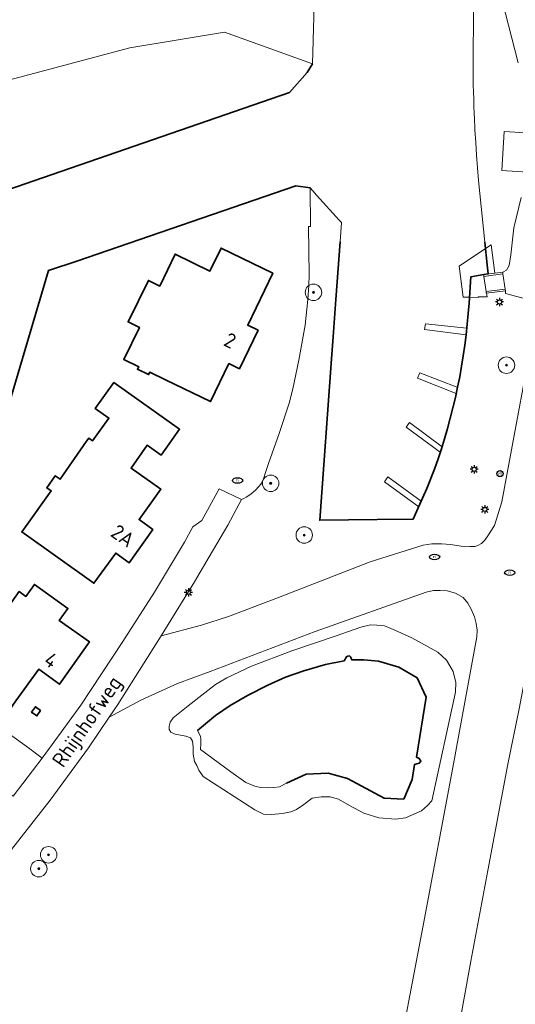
# Model space of a CAD drawing. Header units: metres. Extents: x 89394 to 92106, y 463550 to 466167.
# Tile 90 of 112: x 90873 to 90933, y 465323 to 465442. Entities that reach past the tile are written whole.
import ezdxf
from ezdxf.enums import TextEntityAlignment as Align

# ---------------------------------------------------------------- set-up
doc = ezdxf.new("R2010")
doc.units = ezdxf.units.M
for name, color, linetype, lineweight in [('B-PV-GK-BESCHOEIING-G', 253, 'OB-BESCHOEIING-BLOK', 35), ('B-PV-GR-BOOM-S', 90, 'Continuous', 25), ('B-PV-GR-BOUWLAND_BRAAKLIGGEND-GV', 200, 'Continuous', 13), ('B-PV-IE-MEUBILAIR-S', 7, 'Continuous', 25), ('B-PV-IE-TERREINAFSCHEIDING_KUNSTMATIG_MUUR-GV', 7, 'Continuous', 18), ('B-PV-KW-KUNSTWERK_STEIGER-GV', 170, 'Continuous', 18), ('B-PV-OG-BEBOUWING-GV', 7, 'Continuous', 35), ('B-PV-OG-BEBOUWING-T18', 1, 'Continuous', 18), ('B-PV-OG-TERREIN_BEGROEID-GV', 7, 'Continuous', 18), ('B-PV-OG-TERREIN_OEVER-GV', 7, 'Continuous', 18), ('B-PV-OG-TOPOGRAFIE-T18', 1, 'Continuous', 18), ('B-PV-OG-WATER_SLOOT-GV', 120, 'Continuous', 18), ('B-PV-VH-VERHARDING_ASFALT-GV', 210, 'Continuous', 18), ('B-PV-VH-VERHARDING_BETON-GV', 252, 'Continuous', 18), ('B-PV-VH-VERHARDING_OPEN_BETONELEMENT-GV', 90, 'Continuous', 18)]:
    doc.layers.add(name, color=color, linetype=linetype, lineweight=lineweight)
doc.styles.add('NLCS-ISO', font='NLCS-ISO.ttf')
doc.styles.add('NLCS-ISO-M500-T18', font='NLCS-ISO.ttf', dxfattribs={"height": 0.9})
doc.linetypes.add('OB-BESCHOEIING-BLOK', pattern='A,6,-1,[152,NLCS.SHX,S=2,R=0,X=-1,Y=0]', length=7)

# ---------------------------------------------------------------- blocks, each defined once
blk = doc.blocks.new('SIE-MEUBILAIR_PAAL_LICHTMAST-SO')
for points in [[(-0.62, 0), (-1, 0)], [(-0.71, 0.71), (-0.44, 0.44)], [(0, 1), (0, 0.62)], [(0.44, 0.44), (0.71, 0.71)], [(1, 0), (0.62, 0)], [(-0.71, -0.71), (-0.44, -0.44)], [(0, -0.62), (0, -1)], [(0.44, -0.44), (0.71, -0.71)]]:
    blk.add_lwpolyline(points)
blk.add_circle((0, 0), 0.5)
blk = doc.blocks.new('SIE-MEUBILAIR_PAAL_VERKEERSBORD-SO')
blk.add_circle((0, 0), 0.75)
at = {"style": 'NLCS-ISO'}
blk.add_text('vb', height=0.75, dxfattribs=at).set_placement((0, 0.07), align=Align.MIDDLE_CENTER)
blk = doc.blocks.new('SIE-MEUBILAIR_PUT_RIOOLPUT-SO')
blk.add_ellipse((0, 0), major_axis=(1.25, 0), ratio=0.54)
at = {"style": 'NLCS-ISO'}
blk.add_text('ri', height=0.75, dxfattribs=at).set_placement((-0.04, 0.07), align=Align.MIDDLE_CENTER)
blk = doc.blocks.new('SGR-BOOM_GBKN-SO')
at = {"linetype": 'ByBlock', "lineweight": 18}
h = blk.add_hatch(color=0, dxfattribs=at)
h.dxf.hatch_style = 1
edge = h.paths.add_edge_path()
edge.add_arc((0, 0), 0.25, 0, 360)
at = {"color": 0, "linetype": 'ByBlock', "lineweight": 18}
for radius in [2, 0.25]:
    blk.add_circle((0, 0), radius, dxfattribs=at)
at = {"color": 0, "linetype": 'ByBlock', "lineweight": 18, "style": 'NLCS-ISO'}
blk.add_attdef('SOORT', (2.5, 0), '', height=1.5, dxfattribs=at)

msp = doc.modelspace()

# ---------------------------------------------------------------- linework, layer by layer
at = {"layer": 'B-PV-GK-BESCHOEIING-G', "flags": 128}
for points in [[(90908.071, 465437.145), (90907.402, 465436.074), (90905.262, 465433.646), (90817.793, 465403.461), (90816.93, 465403.189), (90816.063, 465402.932), (90815.192, 465402.689), (90814.318, 465402.46), (90813.439, 465402.246), (90812.393, 465402.059), (90808.436, 465402.051), (90806.664, 465402.202), (90803.601, 465403.132), (90802.786, 465403.596), (90802.467, 465404.07), (90802.02, 465405.229), (90801.987, 465406.206)], [(90907.773, 465422.072), (90906.044, 465422.336), (90879.455, 465413.186), (90876.021, 465412.056), (90867.263, 465382.47), (90856.876, 465365.937), (90856.649, 465365.546)], [(90910.896, 465408.543), (90911.409, 465415.555)], [(90928.978, 465415.477), (90929.258, 465412.751), (90929.37, 465411.666), (90928.856, 465411.571), (90927.264, 465411.279), (90927.061, 465408.114), (90926.963, 465406.827), (90926.843, 465405.543), (90926.701, 465404.26), (90926.537, 465402.98), (90926.351, 465401.703), (90926.144, 465400.43), (90925.914, 465399.16), (90925.662, 465397.894), (90925.389, 465396.633), (90925.094, 465395.377), (90924.777, 465394.126), (90924.439, 465392.881), (90924.08, 465391.641), (90923.7, 465390.408), (90923.298, 465389.182), (90922.875, 465387.963), (90921.93, 465385.593), (90920.72, 465382.89), (90920.276, 465381.897), (90915.896, 465381.838)], [(90910.563, 465404.006), (90910.896, 465408.543)], [(90910.367, 465401.335), (90910.563, 465404.006)], [(90915.896, 465381.838), (90908.932, 465381.744), (90910.367, 465401.335)], [(90894.107, 465356.218), (90896.304, 465358.05), (90898.072, 465359.253), (90900.187, 465360.493), (90902.63, 465361.715), (90904.8, 465362.718), (90907.006, 465363.483), (90909.632, 465364.231), (90911.911, 465364.705), (90912.193, 465365.156), (90912.348, 465365.266), (90912.526, 465365.289), (90912.649, 465365.184), (90912.759, 465365.006), (90912.827, 465364.824), (90914.281, 465364.792), (90916.059, 465364.655), (90918.52, 465363.917), (90920.763, 465362.613), (90921.857, 465360.261), (90920.681, 465352.995), (90921.009, 465352.822), (90921.209, 465352.512), (90920.982, 465352.248), (90920.425, 465352.093), (90920.17, 465350.278), (90919.122, 465347.917), (90916.752, 465348.036), (90912.312, 465350.415), (90909.942, 465351.053), (90907.298, 465350.926), (90904.909, 465349.85)]]:
    msp.add_lwpolyline(points, dxfattribs=at)
at = {"layer": 'B-PV-GR-BOUWLAND_BRAAKLIGGEND-GV', "flags": 128}
for points in [[(90816.248, 465448.35), (90812.624, 465433.293), (90810.729, 465426.961), (90803.175, 465410.197), (90813.877, 465416.364), (90840.226, 465424.291), (90871.152, 465435.177), (90885.89, 465439.084), (90897.389, 465440.982), (90908.071, 465437.145), (90909.539, 465489.987)], [(90861.319, 465362.941), (90873.59, 465354.124), (90875.237, 465352.882), (90876.476, 465354.525), (90879.96, 465359.321), (90885.046, 465367.015), (90888.876, 465373.029), (90892.511, 465379.086), (90893.535, 465380.959), (90894.61, 465381.704), (90896.734, 465385.56), (90899.459, 465384.249), (90899.742, 465384.398), (90900.011, 465384.538), (90900.566, 465384.914), (90901.187, 465385.454), (90901.514, 465385.797), (90901.792, 465386.14), (90901.971, 465386.434), (90902.167, 465386.908), (90902.364, 465387.545), (90902.707, 465388.64), (90904.03, 465392.267), (90905.207, 465395.96), (90905.681, 465397.692), (90906.399, 465401.172), (90907.151, 465405.404), (90907.478, 465408.558), (90907.625, 465410.241), (90907.658, 465411.548), (90907.588, 465417.399), (90907.829, 465417.398), (90907.773, 465422.072), (90906.044, 465422.336), (90879.455, 465413.186), (90876.021, 465412.056), (90867.263, 465382.47)], [(90917.791, 465313.225), (90921.474, 465332.57), (90925.084, 465351.732), (90927.983, 465367.595), (90928.056, 465368.397), (90927.928, 465369.236), (90927.709, 465370.038), (90927.308, 465370.95), (90926.907, 465371.697), (90926.324, 465372.354), (90925.412, 465372.919), (90924.409, 465373.174), (90923.552, 465373.229), (90922.732, 465373.211), (90921.838, 465373.028), (90908.365, 465368.233), (90895.656, 465363.383), (90891.663, 465361.943), (90887.215, 465359.901), (90883.395, 465357.859), (90880.89, 465354.142), (90876.209, 465347.787), (90871.539, 465341.793)], [(90933.133, 465358.86), (90931.748, 465352.134), (90929.341, 465339.225), (90927.263, 465328.231), (90924.546, 465313.261), (90919.842, 465287.699), (90914.919, 465261.955), (90911.637, 465244.196)]]:
    msp.add_lwpolyline(points, dxfattribs=at)
for points in [[(90886.964, 465400.38), (90885.158, 465401.267), (90887.061, 465405.144), (90885.678, 465405.823), (90888.145, 465410.85), (90889.528, 465410.171), (90891.38, 465414.052), (90895.602, 465411.993), (90896.961, 465414.779), (90903.259, 465411.717), (90900.191, 465405.413), (90901.444, 465404.803), (90899.18, 465400.143), (90897.921, 465400.755), (90895.686, 465396.151), (90890.23, 465398.801), (90888.318, 465399.729), (90888.168, 465399.421), (90886.816, 465400.074)], [(90886.049, 465388.077), (90889.661, 465385.511), (90887.018, 465381.833), (90888.68, 465380.638), (90885.804, 465376.597), (90884.175, 465377.757), (90881.533, 465374.094), (90872.781, 465380.336), (90873.012, 465380.658), (90876.349, 465385.305), (90875.811, 465385.687), (90876.843, 465387.14), (90877.423, 465386.733), (90880.642, 465391.326), (90880.922, 465391.717), (90881.372, 465391.397), (90883.343, 465394.142), (90881.699, 465395.324), (90883.961, 465398.472), (90891.936, 465392.783), (90889.692, 465389.645), (90887.975, 465390.841)], [(90866.587, 465363.786), (90865.821, 465362.711), (90863.673, 465364.241), (90863.81, 465364.433), (90866.343, 465367.99), (90867.976, 465366.816), (90872.271, 465372.833), (90872.449, 465373.082), (90873.262, 465372.499), (90874.312, 465373.961), (90878.375, 465371.043), (90877.321, 465369.58), (90880.992, 465367.001), (90877.351, 465361.846), (90874.833, 465363.659), (90872.067, 465359.821), (90871.317, 465358.781), (90868.803, 465360.575), (90869.13, 465361.028), (90869.523, 465360.744), (90869.959, 465361.348), (90868.651, 465362.294)], [(90901.051, 465346.595), (90894.777, 465350.662), (90894.272, 465351.419), (90894.02, 465351.986), (90893.736, 465352.459), (90893.579, 465353.342), (90893.579, 465354.225), (90893.484, 465354.919), (90893.263, 465355.329), (90892.696, 465355.549), (90891.372, 465355.77), (90890.867, 465356.022), (90890.646, 465356.337), (90890.646, 465356.747), (90890.804, 465357.252), (90891.151, 465357.756), (90892.98, 465359.207), (90896.29, 465361.824), (90897.678, 465362.643), (90900.673, 465364.031), (90905.56, 465365.891), (90910.92, 465367.72), (90913.915, 465368.792), (90915.082, 465369.044), (90915.87, 465369.012), (90916.785, 465368.918), (90918.046, 465368.413), (90920.095, 465367.467), (90923.28, 465365.733), (90924.32, 465364.787), (90925.14, 465363.4), (90925.455, 465362.076), (90925.392, 465360.878), (90922.523, 465347.698), (90922.019, 465347.131), (90921.293, 465346.469), (90919.338, 465345.617), (90918.172, 465345.491), (90916.091, 465345.617), (90914.294, 465346.216), (90912.528, 465347.131), (90911.204, 465347.887), (90910.195, 465348.171), (90909.091, 465348.171), (90908.019, 465348.014), (90907.01, 465347.257), (90906.128, 465346.626), (90905.434, 465346.343), (90904.425, 465346.153), (90903.101, 465346.027), (90902.123, 465346.09)], [(90874.424, 465359.11), (90875.07, 465358.652), (90874.611, 465358.006), (90873.967, 465358.466)]]:
    msp.add_lwpolyline(points, close=True, dxfattribs=at)
at = {"layer": 'B-PV-IE-TERREINAFSCHEIDING_KUNSTMATIG_MUUR-GV', "flags": 128}
for points in [[(90931.153, 465411.64), (90931.149, 465411.859), (90930.198, 465411.735), (90928.856, 465411.571), (90928.862, 465411.32)], [(90931.482, 465409.605), (90931.43, 465409.808), (90929.12, 465409.528), (90929.125, 465409.321)]]:
    msp.add_lwpolyline(points, close=True, dxfattribs=at)
at = {"layer": 'B-PV-KW-KUNSTWERK_STEIGER-GV', "flags": 128}
for points in [[(90929.721, 465415.174), (90928.937, 465414.634), (90925.843, 465412.595), (90926.319, 465408.831), (90926.983, 465408.84), (90928.159, 465408.791), (90928.167, 465408.876), (90929.247, 465408.859), (90929.184, 465409.32), (90929.125, 465409.321), (90929.12, 465409.528), (90928.862, 465411.32), (90928.856, 465411.571), (90930.198, 465411.735)], [(90926.803, 465405.057), (90921.759, 465405.598), (90921.665, 465404.916), (90926.701, 465404.26)], [(90925.674, 465397.848), (90921.064, 465399.621), (90920.81, 465398.985), (90925.497, 465397.131)], [(90923.793, 465390.649), (90919.811, 465393.605), (90919.404, 465393.055), (90923.564, 465389.994)], [(90921.243, 465384.058), (90917.198, 465387.012), (90916.777, 465386.424), (90920.942, 465383.385)]]:
    msp.add_lwpolyline(points, close=True, dxfattribs=at)
at = {"layer": 'B-PV-OG-BEBOUWING-GV', "flags": 128}
for points in [[(90903.259, 465411.717), (90896.961, 465414.779), (90895.602, 465411.993), (90891.38, 465414.052), (90889.528, 465410.171), (90888.145, 465410.85), (90885.678, 465405.823), (90887.061, 465405.144), (90885.158, 465401.267), (90886.964, 465400.38), (90886.816, 465400.074), (90888.168, 465399.421), (90888.318, 465399.729), (90890.23, 465398.801), (90895.686, 465396.151), (90897.921, 465400.755), (90899.18, 465400.143), (90901.444, 465404.803), (90900.191, 465405.413)], [(90889.692, 465389.645), (90891.936, 465392.783), (90883.961, 465398.472), (90881.699, 465395.324), (90883.343, 465394.142), (90881.372, 465391.397), (90880.922, 465391.717), (90880.642, 465391.326), (90877.423, 465386.733), (90876.843, 465387.14), (90875.811, 465385.687), (90876.349, 465385.305), (90873.012, 465380.658), (90872.781, 465380.336), (90881.533, 465374.094), (90884.175, 465377.757), (90885.804, 465376.597), (90888.68, 465380.638), (90887.018, 465381.833), (90889.661, 465385.511), (90886.049, 465388.077), (90887.975, 465390.841)], [(90865.821, 465362.711), (90866.587, 465363.786), (90868.651, 465362.294), (90869.959, 465361.348), (90869.523, 465360.744), (90869.13, 465361.028), (90868.803, 465360.575), (90871.317, 465358.781), (90872.067, 465359.821), (90874.833, 465363.659), (90877.351, 465361.846), (90880.992, 465367.001), (90877.321, 465369.58), (90878.375, 465371.043), (90874.312, 465373.961), (90873.262, 465372.499), (90872.449, 465373.082), (90872.271, 465372.833), (90867.976, 465366.816), (90866.343, 465367.99), (90863.81, 465364.433), (90863.673, 465364.241)], [(90875.07, 465358.652), (90874.424, 465359.11), (90873.967, 465358.466), (90874.611, 465358.006)]]:
    msp.add_lwpolyline(points, close=True, dxfattribs=at)
at = {"layer": 'B-PV-OG-TERREIN_BEGROEID-GV', "flags": 128}
for points in [[(90927.618, 465444.942), (90927.536, 465438.931), (90927.535, 465437.867), (90927.541, 465436.803), (90927.553, 465435.739), (90927.571, 465434.676), (90927.596, 465433.612), (90927.613, 465433.022), (90927.632, 465432.433), (90927.652, 465431.844), (90927.675, 465431.254), (90927.688, 465430.938), (90927.7, 465430.665), (90927.774, 465429.127), (90927.861, 465427.589), (90927.962, 465426.053), (90928.077, 465424.517), (90928.205, 465422.983), (90928.978, 465415.477), (90929.258, 465412.751), (90929.37, 465411.666), (90928.856, 465411.571), (90930.198, 465411.735), (90931.149, 465411.859), (90931.578, 465412.095), (90931.906, 465412.65), (90932.119, 465413.954), (90932.49, 465417.242), (90933.357, 465420.92)], [(90933.005, 465437.269), (90931.063, 465444.807)], [(90934.148, 465423.982), (90931.019, 465424.179), (90931.3, 465428.939), (90934.514, 465428.729)], [(90934.678, 465408.432), (90931.458, 465409.272), (90931.482, 465409.605), (90929.125, 465409.321), (90929.12, 465409.528), (90928.862, 465411.32), (90928.856, 465411.571), (90927.264, 465411.279), (90927.061, 465408.114), (90926.963, 465406.827), (90926.843, 465405.543), (90926.701, 465404.26), (90926.537, 465402.98), (90926.351, 465401.703), (90926.144, 465400.43), (90925.914, 465399.16), (90925.662, 465397.894), (90925.389, 465396.633), (90925.094, 465395.377), (90924.777, 465394.126), (90924.439, 465392.881), (90924.08, 465391.641), (90923.7, 465390.408), (90923.298, 465389.182), (90922.875, 465387.963), (90921.93, 465385.593), (90920.72, 465382.89), (90920.276, 465381.897), (90915.896, 465381.838), (90908.932, 465381.744), (90910.367, 465401.335), (90910.563, 465404.006), (90910.896, 465408.543), (90911.409, 465415.555), (90911.58, 465417.885), (90911.349, 465418.139), (90908.559, 465421.208), (90908.081, 465421.733), (90907.773, 465422.072), (90907.829, 465417.398), (90907.588, 465417.399), (90907.658, 465411.548), (90907.625, 465410.241), (90907.478, 465408.558), (90907.151, 465405.404), (90906.399, 465401.172), (90905.681, 465397.692), (90905.207, 465395.96), (90904.03, 465392.267), (90902.707, 465388.64), (90902.364, 465387.545), (90902.167, 465386.908), (90901.971, 465386.434), (90901.792, 465386.14), (90901.514, 465385.797), (90901.187, 465385.454), (90900.566, 465384.914), (90900.011, 465384.538), (90899.742, 465384.398), (90899.459, 465384.249), (90897.797, 465381.143), (90895.531, 465377.306), (90893.752, 465374.256), (90889.703, 465367.729), (90894.571, 465368.999), (90897.853, 465370.056), (90903.943, 465372.354), (90915.065, 465376.693), (90921.483, 465378.717), (90922.522, 465378.899), (90923.744, 465378.899), (90924.801, 465378.79), (90926.114, 465378.608), (90927.153, 465378.553), (90927.737, 465378.571), (90928.138, 465378.68), (90928.575, 465378.936), (90928.977, 465379.319), (90929.341, 465379.847), (90930.125, 465381.105), (90931.05, 465383.982), (90935.617, 465408.565)]]:
    msp.add_lwpolyline(points, dxfattribs=at)
at = {"layer": 'B-PV-OG-TERREIN_OEVER-GV', "flags": 128}
for points in [[(90908.071, 465437.145), (90897.389, 465440.982), (90885.89, 465439.084), (90871.152, 465435.177), (90840.226, 465424.291), (90813.877, 465416.364), (90803.175, 465410.197), (90802.063, 465406.953), (90801.987, 465406.206), (90802.02, 465405.229), (90802.467, 465404.07), (90802.786, 465403.596), (90803.601, 465403.132), (90806.664, 465402.202), (90808.436, 465402.051), (90812.393, 465402.059), (90813.439, 465402.246), (90814.318, 465402.46), (90815.192, 465402.689), (90816.063, 465402.932), (90816.93, 465403.189), (90817.793, 465403.461), (90905.262, 465433.646), (90907.402, 465436.074)], [(90892.98, 465359.207), (90891.151, 465357.756), (90890.804, 465357.252), (90890.646, 465356.747), (90890.646, 465356.337), (90890.867, 465356.022), (90891.372, 465355.77), (90892.696, 465355.549), (90893.263, 465355.329), (90893.484, 465354.919), (90893.579, 465354.225), (90893.579, 465353.342), (90893.736, 465352.459), (90894.02, 465351.986), (90894.272, 465351.419), (90894.777, 465350.662), (90901.051, 465346.595), (90902.123, 465346.09), (90903.101, 465346.027), (90904.425, 465346.153), (90905.434, 465346.343), (90906.128, 465346.626), (90907.01, 465347.257), (90908.019, 465348.014), (90909.091, 465348.171), (90910.195, 465348.171), (90911.204, 465347.887), (90912.528, 465347.131), (90914.294, 465346.216), (90916.091, 465345.617), (90918.172, 465345.491), (90919.338, 465345.617), (90921.293, 465346.469), (90922.019, 465347.131), (90922.523, 465347.698), (90925.392, 465360.878), (90925.455, 465362.076), (90925.14, 465363.4), (90924.32, 465364.787), (90923.28, 465365.733), (90920.095, 465367.467), (90918.046, 465368.413), (90916.785, 465368.918), (90915.87, 465369.012), (90915.082, 465369.044), (90913.915, 465368.792), (90910.92, 465367.72), (90905.56, 465365.891), (90900.673, 465364.031), (90897.678, 465362.643), (90896.29, 465361.824)], [(90904.909, 465349.85), (90904.062, 465349.401), (90903.369, 465349.306), (90902.659, 465349.259), (90901.729, 465349.306), (90901.051, 465349.464), (90899.948, 465349.905), (90898.166, 465351.198), (90894.477, 465353.925), (90894.509, 465354.635), (90894.509, 465355.202), (90894.446, 465355.533), (90894.107, 465356.218), (90896.304, 465358.05), (90898.072, 465359.253), (90900.187, 465360.493), (90902.63, 465361.715), (90904.8, 465362.718), (90907.006, 465363.483), (90909.632, 465364.231), (90911.911, 465364.705), (90912.193, 465365.156), (90912.348, 465365.266), (90912.526, 465365.289), (90912.649, 465365.184), (90912.759, 465365.006), (90912.827, 465364.824), (90914.281, 465364.792), (90916.059, 465364.655), (90918.52, 465363.917), (90920.763, 465362.613), (90921.857, 465360.261), (90920.681, 465352.995), (90921.009, 465352.822), (90921.209, 465352.512), (90920.982, 465352.248), (90920.425, 465352.093), (90920.17, 465350.278), (90919.122, 465347.917), (90916.752, 465348.036), (90912.312, 465350.415), (90909.942, 465351.053), (90907.298, 465350.926)]]:
    msp.add_lwpolyline(points, close=True, dxfattribs=at)
at = {"layer": 'B-PV-OG-WATER_SLOOT-GV', "flags": 128}
for points in [[(90909.539, 465489.987), (90908.071, 465437.145), (90907.402, 465436.074), (90905.262, 465433.646), (90817.793, 465403.461)], [(90867.263, 465382.47), (90876.021, 465412.056), (90879.455, 465413.186), (90906.044, 465422.336), (90907.773, 465422.072), (90908.081, 465421.733), (90908.559, 465421.208), (90911.349, 465418.139), (90911.58, 465417.885), (90911.409, 465415.555), (90910.896, 465408.543), (90910.563, 465404.006), (90910.367, 465401.335), (90908.932, 465381.744), (90915.896, 465381.838), (90920.276, 465381.897), (90920.72, 465382.89), (90921.93, 465385.593), (90922.875, 465387.963), (90923.298, 465389.182), (90923.7, 465390.408), (90924.08, 465391.641), (90924.439, 465392.881), (90924.777, 465394.126), (90925.094, 465395.377), (90925.389, 465396.633), (90925.662, 465397.894), (90925.914, 465399.16), (90926.144, 465400.43), (90926.351, 465401.703), (90926.537, 465402.98), (90926.701, 465404.26), (90926.843, 465405.543), (90926.963, 465406.827), (90927.061, 465408.114), (90927.264, 465411.279), (90928.856, 465411.571), (90929.37, 465411.666), (90929.258, 465412.751), (90928.978, 465415.477), (90928.205, 465422.983), (90928.077, 465424.517), (90927.962, 465426.053), (90927.861, 465427.589), (90927.774, 465429.127), (90927.7, 465430.665), (90927.688, 465430.938), (90927.675, 465431.254), (90927.652, 465431.844), (90927.632, 465432.433), (90927.613, 465433.022), (90927.596, 465433.612), (90927.571, 465434.676), (90927.553, 465435.739), (90927.541, 465436.803), (90927.535, 465437.867), (90927.536, 465438.931), (90927.618, 465444.942)]]:
    msp.add_lwpolyline(points, dxfattribs=at)
msp.add_lwpolyline([(90894.107, 465356.218), (90894.446, 465355.533), (90894.509, 465355.202), (90894.509, 465354.635), (90894.477, 465353.925), (90898.166, 465351.198), (90899.948, 465349.905), (90901.051, 465349.464), (90901.729, 465349.306), (90902.659, 465349.259), (90903.369, 465349.306), (90904.062, 465349.401), (90904.909, 465349.85), (90907.298, 465350.926), (90909.942, 465351.053), (90912.312, 465350.415), (90916.752, 465348.036), (90919.122, 465347.917), (90920.17, 465350.278), (90920.425, 465352.093), (90920.982, 465352.248), (90921.209, 465352.512), (90921.009, 465352.822), (90920.681, 465352.995), (90921.857, 465360.261), (90920.763, 465362.613), (90918.52, 465363.917), (90916.059, 465364.655), (90914.281, 465364.792), (90912.827, 465364.824), (90912.759, 465365.006), (90912.649, 465365.184), (90912.526, 465365.289), (90912.348, 465365.266), (90912.193, 465365.156), (90911.911, 465364.705), (90909.632, 465364.231), (90907.006, 465363.483), (90904.8, 465362.718), (90902.63, 465361.715), (90900.187, 465360.493), (90898.072, 465359.253), (90896.304, 465358.05)], close=True, dxfattribs=at)
at = {"layer": 'B-PV-VH-VERHARDING_ASFALT-GV', "flags": 128}
for points in [[(90931.063, 465444.807), (90933.005, 465437.269)], [(90911.637, 465244.196), (90914.919, 465261.955), (90919.842, 465287.699), (90924.546, 465313.261), (90927.263, 465328.231), (90929.341, 465339.225), (90931.748, 465352.134), (90933.133, 465358.86), (90934.136, 465364.185), (90936.616, 465377.586), (90938.421, 465386.922), (90939.479, 465392.738), (90940.463, 465398.518), (90941.484, 465404.863), (90942.121, 465408.752), (90942.692, 465413.416), (90943.973, 465423.584), (90944.719, 465433.761), (90944.755, 465434.259), (90944.775, 465437.275), (90944.816, 465443.34)], [(90933.357, 465420.92), (90932.49, 465417.242), (90932.119, 465413.954), (90931.906, 465412.65), (90931.578, 465412.095), (90931.149, 465411.859), (90931.153, 465411.64), (90931.43, 465409.808), (90931.482, 465409.605), (90931.458, 465409.272), (90934.678, 465408.432)], [(90935.617, 465408.565), (90931.05, 465383.982), (90930.125, 465381.105), (90929.341, 465379.847), (90928.977, 465379.319), (90928.575, 465378.936), (90928.138, 465378.68), (90927.737, 465378.571), (90927.153, 465378.553), (90926.114, 465378.608), (90924.801, 465378.79), (90923.744, 465378.899), (90922.522, 465378.899), (90921.483, 465378.717), (90915.065, 465376.693), (90903.943, 465372.354), (90897.853, 465370.056), (90894.571, 465368.999), (90889.703, 465367.729), (90884.415, 465359.373), (90883.395, 465357.859), (90887.215, 465359.901), (90891.663, 465361.943), (90895.656, 465363.383), (90908.365, 465368.233), (90921.838, 465373.028), (90922.732, 465373.211), (90923.552, 465373.229), (90924.409, 465373.174), (90925.412, 465372.919), (90926.324, 465372.354), (90926.907, 465371.697), (90927.308, 465370.95), (90927.709, 465370.038), (90927.928, 465369.236), (90928.056, 465368.397), (90927.983, 465367.595), (90925.084, 465351.732), (90921.474, 465332.57), (90917.791, 465313.225)], [(90871.539, 465341.793), (90876.209, 465347.787), (90880.89, 465354.142), (90883.395, 465357.859), (90884.415, 465359.373), (90889.703, 465367.729), (90893.752, 465374.256), (90895.531, 465377.306), (90897.797, 465381.143), (90899.459, 465384.249), (90896.734, 465385.56), (90894.61, 465381.704), (90893.535, 465380.959), (90892.511, 465379.086), (90888.876, 465373.029), (90885.046, 465367.015), (90879.96, 465359.321), (90876.476, 465354.525), (90875.237, 465352.882), (90871.738, 465348.244)]]:
    msp.add_lwpolyline(points, dxfattribs=at)
at = {"layer": 'B-PV-VH-VERHARDING_BETON-GV', "flags": 128}
msp.add_lwpolyline([(90931.153, 465411.64), (90928.862, 465411.32), (90929.12, 465409.528), (90931.43, 465409.808)], close=True, dxfattribs=at)
at = {"layer": 'B-PV-VH-VERHARDING_OPEN_BETONELEMENT-GV', "flags": 128}
msp.add_lwpolyline([(90857.916, 465364.799), (90857.758, 465364.509), (90855.387, 465361.249), (90855.359, 465361.148), (90857.95, 465358.259), (90867.734, 465351.265), (90871.738, 465348.244), (90875.237, 465352.882), (90873.59, 465354.124), (90861.319, 465362.941)], close=True, dxfattribs=at)

# ---------------------------------------------------------------- block references
at = {"layer": 'B-PV-GR-BOOM-S', "xscale": 0.5, "yscale": 0.5, "zscale": 0.5}
for p in [(90908.176, 465409.404), (90931.595, 465400.562), (90902.982, 465386.234), (90907.056, 465379.95), (90876.033, 465341.151), (90874.843, 465339.458)]:
    msp.add_blockref('SGR-BOOM_GBKN-SO', p, dxfattribs=at)
at = {"layer": 'B-PV-IE-MEUBILAIR-S', "xscale": 0.5, "yscale": 0.5, "zscale": 0.5}
for name, p in [('SIE-MEUBILAIR_PAAL_LICHTMAST-SO', (90930.75, 465408.239)), ('SIE-MEUBILAIR_PAAL_LICHTMAST-SO', (90927.674, 465387.933)), ('SIE-MEUBILAIR_PAAL_VERKEERSBORD-SO', (90930.809, 465387.413)), ('SIE-MEUBILAIR_PUT_RIOOLPUT-SO', (90898.96, 465386.567)), ('SIE-MEUBILAIR_PAAL_LICHTMAST-SO', (90928.963, 465383.064)), ('SIE-MEUBILAIR_PUT_RIOOLPUT-SO', (90922.868, 465377.292)), ('SIE-MEUBILAIR_PUT_RIOOLPUT-SO', (90931.991, 465375.386)), ('SIE-MEUBILAIR_PAAL_LICHTMAST-SO', (90893, 465373))]:
    msp.add_blockref(name, p, dxfattribs=at)

# ---------------------------------------------------------------- texts
at = {"layer": 'B-PV-OG-BEBOUWING-T18', "style": 'NLCS-ISO-M500-T18'}
for s, rotation, p in [('2', 334.1, (90898.063, 465403.565)), ('2A', 324.6, (90885.056, 465379.857)), ('4', 324.8, (90876.353, 465364.766))]:
    msp.add_text(s, height=1.8, rotation=rotation, dxfattribs=at).set_placement(p, align=Align.MIDDLE)
at = {"layer": 'B-PV-OG-TOPOGRAFIE-T18', "style": 'NLCS-ISO-M500-T18'}
msp.add_text('Rhijnhofweg', height=1.8, rotation=55.4, dxfattribs=at).set_placement((90880.89, 465357.179), align=Align.MIDDLE)
msp.add_text('Rhijnhofweg', height=1.8, rotation=55.4, dxfattribs=at).set_placement((90880.89, 465357.179), align=Align.MIDDLE)

doc.saveas('drawing.dxf')
